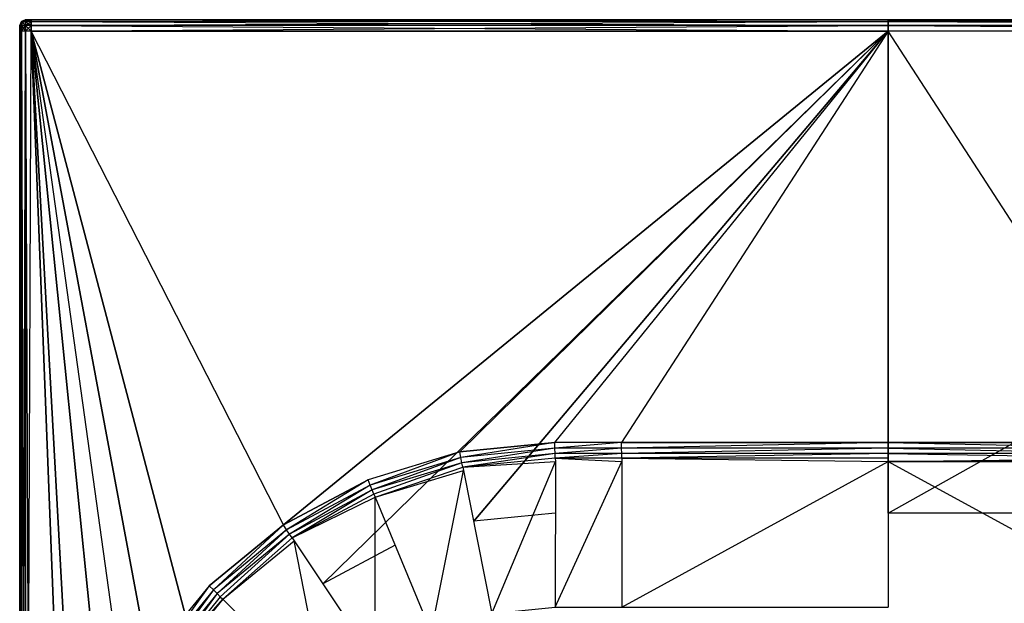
# Model space of a CAD drawing. Extents: x 0 to 0.6, y -0.5 to 0.
# Tile 4 of 7: x 0 to 0.34, y -0.202 to 0. Entities that reach past the tile are written whole.
import ezdxf

# ---------------------------------------------------------------- set-up
doc = ezdxf.new("R2010")
doc.units = 0
doc.layers.add('L0_WASHBASIN_N_3055_', color=7, linetype='CONTINUOUS')

msp = doc.modelspace()

# ---------------------------------------------------------------- linework, layer by layer
at = {"layer": 'L0_WASHBASIN_N_3055_', "color": 8}
for points, invisible_edges in [([(0.000586, -0.000586, 0.050977), (0.002, 0, 0.052977), (0.002, 0, 0.050977), (0.000586, -0.000586, 0.050977)], 13), ([(0.002, 0, 0.052977), (0.000586, -0.000586, 0.050977), (0.000586, -0.000586, 0.052977), (0.002, 0, 0.052977)], 10), ([(0.000586, -0.000586, 0.086977), (0.002, 0, 0.084977), (0.000586, -0.000586, 0.084977), (0.000586, -0.000586, 0.086977)], 13), ([(0.002, 0, 0.084977), (0.000586, -0.000586, 0.086977), (0.002, 0, 0.086977), (0.002, 0, 0.084977)], 10), ([(0.000586, -0.000586, 0.052977), (0.002, 0, 0.084977), (0.002, 0, 0.052977), (0.000586, -0.000586, 0.052977)], 13), ([(0.002, 0, 0.084977), (0.000586, -0.000586, 0.052977), (0.000586, -0.000586, 0.084977), (0.002, 0, 0.084977)], 10), ([(0.000586, -0.000586, 0.050977), (0.002, 0, 0.050977), (0.000845, -0.000845, 0.049822), (0.000586, -0.000586, 0.050977)], 12), ([(0.000845, -0.000845, 0.088132), (0.002, 0, 0.086977), (0.000586, -0.000586, 0.086977), (0.000845, -0.000845, 0.088132)], 12), ([(0.002, 0, 0.050977), (0.002, -0.000586, 0.049563), (0.000845, -0.000845, 0.049822), (0.002, 0, 0.050977)], 12), ([(0.002, -0.000586, 0.088391), (0.002, 0, 0.086977), (0.000845, -0.000845, 0.088132), (0.002, -0.000586, 0.088391)], 12), ([(0.002, 0, 0.052977), (0.004, 0, 0.050977), (0.002, 0, 0.050977), (0.002, 0, 0.052977)], 13), ([(0.004, 0, 0.050977), (0.002, 0, 0.052977), (0.004, 0, 0.052977), (0.004, 0, 0.050977)], 10), ([(0.002, 0, 0.086977), (0.004, 0, 0.084977), (0.002, 0, 0.084977), (0.002, 0, 0.086977)], 13), ([(0.004, 0, 0.084977), (0.002, 0, 0.086977), (0.004, 0, 0.086977), (0.004, 0, 0.084977)], 10), ([(0.002, 0, 0.050977), (0.004, -0.000586, 0.049563), (0.002, -0.000586, 0.049563), (0.002, 0, 0.050977)], 13), ([(0.004, -0.000586, 0.049563), (0.002, 0, 0.050977), (0.004, 0, 0.050977), (0.004, -0.000586, 0.049563)], 10), ([(0.002, -0.000586, 0.088391), (0.004, 0, 0.086977), (0.002, 0, 0.086977), (0.002, -0.000586, 0.088391)], 13), ([(0.004, 0, 0.086977), (0.002, -0.000586, 0.088391), (0.004, -0.000586, 0.088391), (0.004, 0, 0.086977)], 10), ([(0.002, 0, 0.084977), (0.004, 0, 0.052977), (0.002, 0, 0.052977), (0.002, 0, 0.084977)], 13), ([(0.004, 0, 0.052977), (0.002, 0, 0.084977), (0.004, 0, 0.084977), (0.004, 0, 0.052977)], 10), ([(0.004, 0, 0.050977), (0.3, -0.000586, 0.049563), (0.004, -0.000586, 0.049563), (0.004, 0, 0.050977)], 13), ([(0.3, -0.000586, 0.049563), (0.004, 0, 0.050977), (0.3, 0, 0.050977), (0.3, -0.000586, 0.049563)], 10), ([(0.004, 0, 0.086977), (0.3, 0, 0.084977), (0.004, 0, 0.084977), (0.004, 0, 0.086977)], 13), ([(0.3, 0, 0.084977), (0.004, 0, 0.086977), (0.3, 0, 0.086977), (0.3, 0, 0.084977)], 10), ([(0.004, -0.000586, 0.088391), (0.3, 0, 0.086977), (0.004, 0, 0.086977), (0.004, -0.000586, 0.088391)], 13), ([(0.3, 0, 0.086977), (0.004, -0.000586, 0.088391), (0.3, -0.000586, 0.088391), (0.3, 0, 0.086977)], 10), ([(0.004, 0, 0.084977), (0.3, 0, 0.052977), (0.004, 0, 0.052977), (0.004, 0, 0.084977)], 13), ([(0.3, 0, 0.052977), (0.004, 0, 0.084977), (0.3, 0, 0.084977), (0.3, 0, 0.052977)], 10), ([(0.004, 0, 0.052977), (0.3, 0, 0.050977), (0.004, 0, 0.050977), (0.004, 0, 0.052977)], 13), ([(0.3, 0, 0.050977), (0.004, 0, 0.052977), (0.3, 0, 0.052977), (0.3, 0, 0.050977)], 10), ([(0.3, -0.000586, 0.049563), (0.596, 0, 0.050977), (0.596, -0.000586, 0.049563), (0.3, -0.000586, 0.049563)], 13), ([(0.596, 0, 0.050977), (0.3, -0.000586, 0.049563), (0.3, 0, 0.050977), (0.596, 0, 0.050977)], 10), ([(0.3, 0, 0.084977), (0.596, 0, 0.086977), (0.596, 0, 0.084977), (0.3, 0, 0.084977)], 13), ([(0.596, 0, 0.086977), (0.3, 0, 0.084977), (0.3, 0, 0.086977), (0.596, 0, 0.086977)], 10), ([(0.3, 0, 0.086977), (0.596, -0.000586, 0.088391), (0.596, 0, 0.086977), (0.3, 0, 0.086977)], 13), ([(0.596, -0.000586, 0.088391), (0.3, 0, 0.086977), (0.3, -0.000586, 0.088391), (0.596, -0.000586, 0.088391)], 10), ([(0.3, 0, 0.052977), (0.596, 0, 0.084977), (0.596, 0, 0.052977), (0.3, 0, 0.052977)], 13), ([(0.596, 0, 0.084977), (0.3, 0, 0.052977), (0.3, 0, 0.084977), (0.596, 0, 0.084977)], 10), ([(0.3, 0, 0.050977), (0.596, 0, 0.052977), (0.596, 0, 0.050977), (0.3, 0, 0.050977)], 13), ([(0.596, 0, 0.052977), (0.3, 0, 0.050977), (0.3, 0, 0.052977), (0.596, 0, 0.052977)], 10), ([(0.000586, -0.000586, 0.052977), (0, -0.002, 0.050977), (0, -0.002, 0.052977), (0.000586, -0.000586, 0.052977)], 13), ([(0, -0.002, 0.050977), (0.000586, -0.000586, 0.052977), (0.000586, -0.000586, 0.050977), (0, -0.002, 0.050977)], 10), ([(0.000586, -0.000586, 0.086977), (0, -0.002, 0.084977), (0, -0.002, 0.086977), (0.000586, -0.000586, 0.086977)], 13), ([(0, -0.002, 0.084977), (0.000586, -0.000586, 0.086977), (0.000586, -0.000586, 0.084977), (0, -0.002, 0.084977)], 10), ([(0.000586, -0.000586, 0.084977), (0, -0.002, 0.052977), (0, -0.002, 0.084977), (0.000586, -0.000586, 0.084977)], 13), ([(0, -0.002, 0.052977), (0.000586, -0.000586, 0.084977), (0.000586, -0.000586, 0.052977), (0, -0.002, 0.052977)], 10), ([(0.000586, -0.000586, 0.050977), (0.000845, -0.000845, 0.049822), (0, -0.002, 0.050977), (0.000586, -0.000586, 0.050977)], 12), ([(0.000586, -0.000586, 0.086977), (0, -0.002, 0.086977), (0.000845, -0.000845, 0.088132), (0.000586, -0.000586, 0.086977)], 12), ([(0.000845, -0.000845, 0.049822), (0.000586, -0.002, 0.049563), (0, -0.002, 0.050977), (0.000845, -0.000845, 0.049822)], 12), ([(0.000845, -0.000845, 0.088132), (0, -0.002, 0.086977), (0.000586, -0.002, 0.088391), (0.000845, -0.000845, 0.088132)], 12), ([(0, -0.002, 0.084977), (0, -0.004, 0.052977), (0, -0.004, 0.084977), (0, -0.002, 0.084977)], 13), ([(0, -0.004, 0.052977), (0, -0.002, 0.084977), (0, -0.002, 0.052977), (0, -0.004, 0.052977)], 10), ([(0, -0.002, 0.086977), (0, -0.004, 0.084977), (0, -0.004, 0.086977), (0, -0.002, 0.086977)], 13), ([(0, -0.004, 0.084977), (0, -0.002, 0.086977), (0, -0.002, 0.084977), (0, -0.004, 0.084977)], 10), ([(0.000586, -0.002, 0.088391), (0, -0.004, 0.086977), (0.000586, -0.004, 0.088391), (0.000586, -0.002, 0.088391)], 13), ([(0, -0.004, 0.086977), (0.000586, -0.002, 0.088391), (0, -0.002, 0.086977), (0, -0.004, 0.086977)], 10), ([(0, -0.002, 0.050977), (0.000586, -0.004, 0.049563), (0, -0.004, 0.050977), (0, -0.002, 0.050977)], 13), ([(0.000586, -0.004, 0.049563), (0, -0.002, 0.050977), (0.000586, -0.002, 0.049563), (0.000586, -0.004, 0.049563)], 10), ([(0, -0.002, 0.052977), (0, -0.004, 0.050977), (0, -0.004, 0.052977), (0, -0.002, 0.052977)], 13), ([(0, -0.004, 0.050977), (0, -0.002, 0.052977), (0, -0.002, 0.050977), (0, -0.004, 0.050977)], 10), ([(0.002, -0.002, 0.048977), (0.000586, -0.002, 0.049563), (0.000845, -0.000845, 0.049822), (0.002, -0.002, 0.048977)], 12), ([(0.002, -0.002, 0.088977), (0.000845, -0.000845, 0.088132), (0.000586, -0.002, 0.088391), (0.002, -0.002, 0.088977)], 12), ([(0.002, -0.004, 0.088977), (0.000586, -0.002, 0.088391), (0.000586, -0.004, 0.088391), (0.002, -0.004, 0.088977)], 13), ([(0.000586, -0.002, 0.088391), (0.002, -0.004, 0.088977), (0.002, -0.002, 0.088977), (0.000586, -0.002, 0.088391)], 10), ([(0.002, -0.002, 0.048977), (0.000586, -0.004, 0.049563), (0.000586, -0.002, 0.049563), (0.002, -0.002, 0.048977)], 13), ([(0.000586, -0.004, 0.049563), (0.002, -0.002, 0.048977), (0.002, -0.004, 0.048977), (0.000586, -0.004, 0.049563)], 10), ([(0.002, -0.002, 0.048977), (0.000845, -0.000845, 0.049822), (0.002, -0.000586, 0.049563), (0.002, -0.002, 0.048977)], 12), ([(0.002, -0.000586, 0.088391), (0.000845, -0.000845, 0.088132), (0.002, -0.002, 0.088977), (0.002, -0.000586, 0.088391)], 12), ([(0.004, -0.000586, 0.049563), (0.002, -0.002, 0.048977), (0.002, -0.000586, 0.049563), (0.004, -0.000586, 0.049563)], 13), ([(0.002, -0.002, 0.048977), (0.004, -0.000586, 0.049563), (0.004, -0.002, 0.048977), (0.002, -0.002, 0.048977)], 10), ([(0.004, -0.002, 0.088977), (0.002, -0.000586, 0.088391), (0.002, -0.002, 0.088977), (0.004, -0.002, 0.088977)], 13), ([(0.002, -0.000586, 0.088391), (0.004, -0.002, 0.088977), (0.004, -0.000586, 0.088391), (0.002, -0.000586, 0.088391)], 10), ([(0.004, -0.002, 0.048977), (0.002, -0.004, 0.048977), (0.002, -0.002, 0.048977), (0.004, -0.002, 0.048977)], 13), ([(0.002, -0.004, 0.048977), (0.004, -0.002, 0.048977), (0.004, -0.004, 0.048977), (0.002, -0.004, 0.048977)], 10), ([(0.004, -0.004, 0.088977), (0.002, -0.002, 0.088977), (0.002, -0.004, 0.088977), (0.004, -0.004, 0.088977)], 13), ([(0.002, -0.002, 0.088977), (0.004, -0.004, 0.088977), (0.004, -0.002, 0.088977), (0.002, -0.002, 0.088977)], 10), ([(0.3, -0.000586, 0.049563), (0.004, -0.002, 0.048977), (0.004, -0.000586, 0.049563), (0.3, -0.000586, 0.049563)], 13), ([(0.004, -0.002, 0.048977), (0.3, -0.000586, 0.049563), (0.3, -0.002, 0.048977), (0.004, -0.002, 0.048977)], 10), ([(0.3, -0.002, 0.088977), (0.004, -0.000586, 0.088391), (0.004, -0.002, 0.088977), (0.3, -0.002, 0.088977)], 13), ([(0.004, -0.000586, 0.088391), (0.3, -0.002, 0.088977), (0.3, -0.000586, 0.088391), (0.004, -0.000586, 0.088391)], 10), ([(0.3, -0.002, 0.048977), (0.004, -0.004, 0.048977), (0.004, -0.002, 0.048977), (0.3, -0.002, 0.048977)], 13), ([(0.004, -0.004, 0.048977), (0.3, -0.002, 0.048977), (0.3, -0.004, 0.048977), (0.004, -0.004, 0.048977)], 10), ([(0.3, -0.004, 0.088977), (0.004, -0.002, 0.088977), (0.004, -0.004, 0.088977), (0.3, -0.004, 0.088977)], 13), ([(0.004, -0.002, 0.088977), (0.3, -0.004, 0.088977), (0.3, -0.002, 0.088977), (0.004, -0.002, 0.088977)], 10), ([(0.596, -0.000586, 0.049563), (0.3, -0.002, 0.048977), (0.3, -0.000586, 0.049563), (0.596, -0.000586, 0.049563)], 13), ([(0.3, -0.002, 0.048977), (0.596, -0.000586, 0.049563), (0.596, -0.002, 0.048977), (0.3, -0.002, 0.048977)], 10), ([(0.596, -0.002, 0.088977), (0.3, -0.000586, 0.088391), (0.3, -0.002, 0.088977), (0.596, -0.002, 0.088977)], 13), ([(0.3, -0.000586, 0.088391), (0.596, -0.002, 0.088977), (0.596, -0.000586, 0.088391), (0.3, -0.000586, 0.088391)], 10), ([(0.596, -0.002, 0.048977), (0.3, -0.004, 0.048977), (0.3, -0.002, 0.048977), (0.596, -0.002, 0.048977)], 13), ([(0.3, -0.004, 0.048977), (0.596, -0.002, 0.048977), (0.596, -0.004, 0.048977), (0.3, -0.004, 0.048977)], 10), ([(0.596, -0.004, 0.088977), (0.3, -0.002, 0.088977), (0.3, -0.004, 0.088977), (0.596, -0.004, 0.088977)], 13), ([(0.3, -0.002, 0.088977), (0.596, -0.004, 0.088977), (0.596, -0.002, 0.088977), (0.3, -0.002, 0.088977)], 10), ([(0, -0.004, 0.086977), (0, -0.496, 0.084977), (0, -0.496, 0.086977), (0, -0.004, 0.086977)], 13), ([(0, -0.496, 0.084977), (0, -0.004, 0.086977), (0, -0.004, 0.084977), (0, -0.496, 0.084977)], 10), ([(0, -0.004, 0.050977), (0.000586, -0.496, 0.049563), (0, -0.496, 0.050977), (0, -0.004, 0.050977)], 13), ([(0.000586, -0.496, 0.049563), (0, -0.004, 0.050977), (0.000586, -0.004, 0.049563), (0.000586, -0.496, 0.049563)], 10), ([(0, -0.004, 0.052977), (0, -0.496, 0.050977), (0, -0.496, 0.052977), (0, -0.004, 0.052977)], 13), ([(0, -0.496, 0.050977), (0, -0.004, 0.052977), (0, -0.004, 0.050977), (0, -0.496, 0.050977)], 10), ([(0.000586, -0.004, 0.088391), (0, -0.496, 0.086977), (0.000586, -0.496, 0.088391), (0.000586, -0.004, 0.088391)], 13), ([(0, -0.496, 0.086977), (0.000586, -0.004, 0.088391), (0, -0.004, 0.086977), (0, -0.496, 0.086977)], 10), ([(0, -0.004, 0.084977), (0, -0.496, 0.052977), (0, -0.496, 0.084977), (0, -0.004, 0.084977)], 13), ([(0, -0.496, 0.052977), (0, -0.004, 0.084977), (0, -0.004, 0.052977), (0, -0.496, 0.052977)], 10), ([(0.002, -0.004, 0.048977), (0.000586, -0.496, 0.049563), (0.000586, -0.004, 0.049563), (0.002, -0.004, 0.048977)], 13), ([(0.000586, -0.496, 0.049563), (0.002, -0.004, 0.048977), (0.002, -0.496, 0.048977), (0.000586, -0.496, 0.049563)], 10), ([(0.002, -0.496, 0.088977), (0.000586, -0.004, 0.088391), (0.000586, -0.496, 0.088391), (0.002, -0.496, 0.088977)], 13), ([(0.000586, -0.004, 0.088391), (0.002, -0.496, 0.088977), (0.002, -0.004, 0.088977), (0.000586, -0.004, 0.088391)], 10), ([(0.004, -0.004, 0.048977), (0.002, -0.496, 0.048977), (0.002, -0.004, 0.048977), (0.004, -0.004, 0.048977)], 13), ([(0.002, -0.496, 0.048977), (0.004, -0.004, 0.048977), (0.004, -0.496, 0.048977), (0.002, -0.496, 0.048977)], 10), ([(0.004, -0.496, 0.088977), (0.002, -0.004, 0.088977), (0.002, -0.496, 0.088977), (0.004, -0.496, 0.088977)], 13), ([(0.002, -0.004, 0.088977), (0.004, -0.496, 0.088977), (0.004, -0.004, 0.088977), (0.002, -0.004, 0.088977)], 10), ([(0.004, -0.004, 0.048977), (0.043258, -0.286796, 0.048978), (0.004, -0.496, 0.048977), (0.004, -0.004, 0.048977)], 13), ([(0.043258, -0.286796, 0.048978), (0.004, -0.004, 0.048977), (0.051485, -0.259676, 0.048978), (0.043258, -0.286796, 0.048978)], 10), ([(0.051485, -0.259676, 0.048978), (0.004, -0.004, 0.048977), (0.064845, -0.234682, 0.048978), (0.051485, -0.259676, 0.048978)], 13), ([(0.064845, -0.234682, 0.048978), (0.004, -0.004, 0.048977), (0.082824, -0.212774, 0.048978), (0.064845, -0.234682, 0.048978)], 10), ([(0.082824, -0.212774, 0.048978), (0.004, -0.004, 0.048977), (0.3, -0.004, 0.048977), (0.082824, -0.212774, 0.048978)], 13), ([(0.004, -0.496, 0.088977), (0.015981, -0.315, 0.088977), (0.004, -0.004, 0.088977), (0.004, -0.496, 0.088977)], 13), ([(0.004, -0.004, 0.088977), (0.091098, -0.174466, 0.088977), (0.3, -0.004, 0.088977), (0.004, -0.004, 0.088977)], 13), ([(0.091098, -0.174466, 0.088977), (0.004, -0.004, 0.088977), (0.065485, -0.195485, 0.088977), (0.091098, -0.174466, 0.088977)], 10), ([(0.065485, -0.195485, 0.088977), (0.004, -0.004, 0.088977), (0.044466, -0.221098, 0.088977), (0.065485, -0.195485, 0.088977)], 13), ([(0.044466, -0.221098, 0.088977), (0.004, -0.004, 0.088977), (0.028846, -0.250319, 0.088977), (0.044466, -0.221098, 0.088977)], 8), ([(0.028846, -0.250319, 0.088977), (0.004, -0.004, 0.088977), (0.019228, -0.282026, 0.088977), (0.028846, -0.250319, 0.088977)], 12), ([(0.019228, -0.282026, 0.088977), (0.004, -0.004, 0.088977), (0.015981, -0.315, 0.088977), (0.019228, -0.282026, 0.088977)], 8), ([(0.082824, -0.212774, 0.048978), (0.3, -0.004, 0.048977), (0.104731, -0.194795, 0.048978), (0.082824, -0.212774, 0.048978)], 13), ([(0.3, -0.004, 0.088977), (0.091098, -0.174466, 0.088977), (0.120319, -0.158846, 0.088977), (0.3, -0.004, 0.088977)], 12), ([(0.104731, -0.194795, 0.048978), (0.3, -0.004, 0.048977), (0.129725, -0.181436, 0.048978), (0.104731, -0.194795, 0.048978)], 10), ([(0.3, -0.004, 0.088977), (0.120319, -0.158846, 0.088977), (0.152026, -0.149228, 0.088977), (0.3, -0.004, 0.088977)], 15), ([(0.129725, -0.181436, 0.048978), (0.3, -0.004, 0.048977), (0.156845, -0.173209, 0.048978), (0.129725, -0.181436, 0.048978)], 13), ([(0.3, -0.004, 0.088977), (0.152026, -0.149228, 0.088977), (0.184804, -0.146, 0.088977), (0.3, -0.004, 0.088977)], 8), ([(0.156845, -0.173209, 0.048978), (0.3, -0.004, 0.048977), (0.184983, -0.170429, 0.048971), (0.156845, -0.173209, 0.048978)], 10), ([(0.3, -0.004, 0.088977), (0.184804, -0.146, 0.088977), (0.207843, -0.146, 0.088977), (0.3, -0.004, 0.088977)], 15), ([(0.184983, -0.170429, 0.048971), (0.3, -0.004, 0.048977), (0.3, -0.170429, 0.048971), (0.184983, -0.170429, 0.048971)], 13), ([(0.3, -0.004, 0.088977), (0.207843, -0.146, 0.088977), (0.3, -0.146, 0.088977), (0.3, -0.004, 0.088977)], 12), ([(0.596, -0.004, 0.048977), (0.3, -0.170429, 0.048971), (0.3, -0.004, 0.048977), (0.596, -0.004, 0.048977)], 13), ([(0.3, -0.170429, 0.048971), (0.596, -0.004, 0.048977), (0.415017, -0.170429, 0.048971), (0.3, -0.170429, 0.048971)], 10), ([(0.392157, -0.146, 0.088977), (0.3, -0.004, 0.088977), (0.3, -0.146, 0.088977), (0.392157, -0.146, 0.088977)], 10), ([(0.3, -0.004, 0.088977), (0.392157, -0.146, 0.088977), (0.596, -0.004, 0.088977), (0.3, -0.004, 0.088977)], 13), ([(0.152418, -0.151199, 0.088977), (0.184804, -0.146, 0.088977), (0.152026, -0.149228, 0.088977), (0.152418, -0.151199, 0.088977)], 13), ([(0.184804, -0.146, 0.088977), (0.152418, -0.151199, 0.088977), (0.184902, -0.148, 0.088977), (0.184804, -0.146, 0.088977)], 10), ([(0.184902, -0.148, 0.088977), (0.207843, -0.146, 0.088977), (0.184804, -0.146, 0.088977), (0.184902, -0.148, 0.088977)], 13), ([(0.207843, -0.146, 0.088977), (0.184902, -0.148, 0.088977), (0.207921, -0.148, 0.088977), (0.207843, -0.146, 0.088977)], 10), ([(0.207921, -0.148, 0.088977), (0.3, -0.146, 0.088977), (0.207843, -0.146, 0.088977), (0.207921, -0.148, 0.088977)], 13), ([(0.3, -0.146, 0.088977), (0.207921, -0.148, 0.088977), (0.3, -0.148, 0.088977), (0.3, -0.146, 0.088977)], 10), ([(0.392079, -0.148, 0.088977), (0.3, -0.146, 0.088977), (0.3, -0.148, 0.088977), (0.392079, -0.148, 0.088977)], 13), ([(0.3, -0.146, 0.088977), (0.392079, -0.148, 0.088977), (0.392157, -0.146, 0.088977), (0.3, -0.146, 0.088977)], 10), ([(0.121088, -0.160703, 0.088977), (0.152026, -0.149228, 0.088977), (0.120319, -0.158846, 0.088977), (0.121088, -0.160703, 0.088977)], 13), ([(0.152026, -0.149228, 0.088977), (0.121088, -0.160703, 0.088977), (0.152418, -0.151199, 0.088977), (0.152026, -0.149228, 0.088977)], 10), ([(0.152773, -0.152993, 0.088555), (0.184902, -0.148, 0.088977), (0.152418, -0.151199, 0.088977), (0.152773, -0.152993, 0.088555)], 13), ([(0.184902, -0.148, 0.088977), (0.152773, -0.152993, 0.088555), (0.184969, -0.149822, 0.088555), (0.184902, -0.148, 0.088977)], 10), ([(0.184969, -0.149822, 0.088555), (0.207921, -0.148, 0.088977), (0.184902, -0.148, 0.088977), (0.184969, -0.149822, 0.088555)], 13), ([(0.207921, -0.148, 0.088977), (0.184969, -0.149822, 0.088555), (0.207976, -0.149822, 0.088555), (0.207921, -0.148, 0.088977)], 10), ([(0.207976, -0.149822, 0.088555), (0.3, -0.148, 0.088977), (0.207921, -0.148, 0.088977), (0.207976, -0.149822, 0.088555)], 13), ([(0.3, -0.148, 0.088977), (0.207976, -0.149822, 0.088555), (0.3, -0.149822, 0.088555), (0.3, -0.148, 0.088977)], 10), ([(0.392024, -0.149822, 0.088555), (0.3, -0.148, 0.088977), (0.3, -0.149822, 0.088555), (0.392024, -0.149822, 0.088555)], 13), ([(0.3, -0.148, 0.088977), (0.392024, -0.149822, 0.088555), (0.392079, -0.148, 0.088977), (0.3, -0.148, 0.088977)], 10), ([(0.121786, -0.162393, 0.088555), (0.152418, -0.151199, 0.088977), (0.121088, -0.160703, 0.088977), (0.121786, -0.162393, 0.088555)], 13), ([(0.152418, -0.151199, 0.088977), (0.121786, -0.162393, 0.088555), (0.152773, -0.152993, 0.088555), (0.152418, -0.151199, 0.088977)], 10), ([(0.122384, -0.163846, 0.087537), (0.152773, -0.152993, 0.088555), (0.121786, -0.162393, 0.088555), (0.122384, -0.163846, 0.087537)], 13), ([(0.152773, -0.152993, 0.088555), (0.122384, -0.163846, 0.087537), (0.153076, -0.154536, 0.087537), (0.152773, -0.152993, 0.088555)], 10), ([(0.153076, -0.154536, 0.087537), (0.184969, -0.149822, 0.088555), (0.152773, -0.152993, 0.088555), (0.153076, -0.154536, 0.087537)], 13), ([(0.184969, -0.149822, 0.088555), (0.153076, -0.154536, 0.087537), (0.184994, -0.151392, 0.087537), (0.184969, -0.149822, 0.088555)], 10), ([(0.153076, -0.154536, 0.087537), (0.185052, -0.152579, 0.085928), (0.184994, -0.151392, 0.087537), (0.153076, -0.154536, 0.087537)], 10), ([(0.185052, -0.152579, 0.085928), (0.153076, -0.154536, 0.087537), (0.153307, -0.155698, 0.085922), (0.185052, -0.152579, 0.085928)], 13), ([(0.163131, -0.205085, 0.018011), (0.185052, -0.152579, 0.085928), (0.153307, -0.155698, 0.085922), (0.163131, -0.205085, 0.018011)], 10), ([(0.185052, -0.152579, 0.085928), (0.163131, -0.205085, 0.018011), (0.184943, -0.20293, 0.018006), (0.185052, -0.152579, 0.085928)], 13), ([(0.184943, -0.20293, 0.018006), (0.208042, -0.15258, 0.085928), (0.185052, -0.152579, 0.085928), (0.184943, -0.20293, 0.018006)], 10), ([(0.208042, -0.15258, 0.085928), (0.184943, -0.20293, 0.018006), (0.207954, -0.202929, 0.018006), (0.208042, -0.15258, 0.085928)], 13), ([(0.184994, -0.151392, 0.087537), (0.207976, -0.149822, 0.088555), (0.184969, -0.149822, 0.088555), (0.184994, -0.151392, 0.087537)], 13), ([(0.207976, -0.149822, 0.088555), (0.184994, -0.151392, 0.087537), (0.207995, -0.151392, 0.087537), (0.207976, -0.149822, 0.088555)], 10), ([(0.208042, -0.15258, 0.085928), (0.184994, -0.151392, 0.087537), (0.185052, -0.152579, 0.085928), (0.208042, -0.15258, 0.085928)], 13), ([(0.184994, -0.151392, 0.087537), (0.208042, -0.15258, 0.085928), (0.207995, -0.151392, 0.087537), (0.184994, -0.151392, 0.087537)], 10), ([(0.207954, -0.202929, 0.018006), (0.3, -0.152583, 0.08593), (0.208042, -0.15258, 0.085928), (0.207954, -0.202929, 0.018006)], 10), ([(0.3, -0.152583, 0.08593), (0.207954, -0.202929, 0.018006), (0.3, -0.202927, 0.018004), (0.3, -0.152583, 0.08593)], 13), ([(0.207995, -0.151392, 0.087537), (0.3, -0.149822, 0.088555), (0.207976, -0.149822, 0.088555), (0.207995, -0.151392, 0.087537)], 13), ([(0.3, -0.149822, 0.088555), (0.207995, -0.151392, 0.087537), (0.3, -0.151392, 0.087537), (0.3, -0.149822, 0.088555)], 10), ([(0.3, -0.152583, 0.08593), (0.207995, -0.151392, 0.087537), (0.208042, -0.15258, 0.085928), (0.3, -0.152583, 0.08593)], 13), ([(0.207995, -0.151392, 0.087537), (0.3, -0.152583, 0.08593), (0.3, -0.151392, 0.087537), (0.207995, -0.151392, 0.087537)], 10), ([(0.392005, -0.151392, 0.087537), (0.3, -0.149822, 0.088555), (0.3, -0.151392, 0.087537), (0.392005, -0.151392, 0.087537)], 13), ([(0.3, -0.149822, 0.088555), (0.392005, -0.151392, 0.087537), (0.392024, -0.149822, 0.088555), (0.3, -0.149822, 0.088555)], 10), ([(0.392005, -0.151392, 0.087537), (0.3, -0.152583, 0.08593), (0.391958, -0.15258, 0.085928), (0.392005, -0.151392, 0.087537)], 13), ([(0.3, -0.152583, 0.08593), (0.392005, -0.151392, 0.087537), (0.3, -0.151392, 0.087537), (0.3, -0.152583, 0.08593)], 10), ([(0.3, -0.152583, 0.08593), (0.392046, -0.202929, 0.018006), (0.391958, -0.15258, 0.085928), (0.3, -0.152583, 0.08593)], 10), ([(0.392046, -0.202929, 0.018006), (0.3, -0.152583, 0.08593), (0.3, -0.202927, 0.018004), (0.392046, -0.202929, 0.018006)], 13), ([(0.122838, -0.164941, 0.085922), (0.153076, -0.154536, 0.087537), (0.122384, -0.163846, 0.087537), (0.122838, -0.164941, 0.085922)], 10), ([(0.153076, -0.154536, 0.087537), (0.122838, -0.164941, 0.085922), (0.153307, -0.155698, 0.085922), (0.153076, -0.154536, 0.087537)], 13), ([(0.142107, -0.211462, 0.018011), (0.153307, -0.155698, 0.085922), (0.122838, -0.164941, 0.085922), (0.142107, -0.211462, 0.018011)], 10), ([(0.153307, -0.155698, 0.085922), (0.142107, -0.211462, 0.018011), (0.163131, -0.205085, 0.018011), (0.153307, -0.155698, 0.085922)], 13), ([(0.092214, -0.176137, 0.088977), (0.120319, -0.158846, 0.088977), (0.091098, -0.174466, 0.088977), (0.092214, -0.176137, 0.088977)], 13), ([(0.120319, -0.158846, 0.088977), (0.092214, -0.176137, 0.088977), (0.121088, -0.160703, 0.088977), (0.120319, -0.158846, 0.088977)], 10), ([(0.093229, -0.177657, 0.088555), (0.121088, -0.160703, 0.088977), (0.092214, -0.176137, 0.088977), (0.093229, -0.177657, 0.088555)], 13), ([(0.121088, -0.160703, 0.088977), (0.093229, -0.177657, 0.088555), (0.121786, -0.162393, 0.088555), (0.121088, -0.160703, 0.088977)], 10), ([(0.094098, -0.178965, 0.087537), (0.121786, -0.162393, 0.088555), (0.093229, -0.177657, 0.088555), (0.094098, -0.178965, 0.087537)], 13), ([(0.121786, -0.162393, 0.088555), (0.094098, -0.178965, 0.087537), (0.122384, -0.163846, 0.087537), (0.121786, -0.162393, 0.088555)], 10), ([(0.094098, -0.178965, 0.087537), (0.122838, -0.164941, 0.085922), (0.122384, -0.163846, 0.087537), (0.094098, -0.178965, 0.087537)], 10), ([(0.122838, -0.164941, 0.085922), (0.094098, -0.178965, 0.087537), (0.094757, -0.17995, 0.085922), (0.122838, -0.164941, 0.085922)], 13), ([(0.122732, -0.221818, 0.018011), (0.122838, -0.164941, 0.085922), (0.094757, -0.17995, 0.085922), (0.122732, -0.221818, 0.018011)], 10), ([(0.122838, -0.164941, 0.085922), (0.122732, -0.221818, 0.018011), (0.142107, -0.211462, 0.018011), (0.122838, -0.164941, 0.085922)], 13), ([(0.066906, -0.196906, 0.088977), (0.091098, -0.174466, 0.088977), (0.065485, -0.195485, 0.088977), (0.066906, -0.196906, 0.088977)], 13), ([(0.091098, -0.174466, 0.088977), (0.066906, -0.196906, 0.088977), (0.092214, -0.176137, 0.088977), (0.091098, -0.174466, 0.088977)], 10), ([(0.068198, -0.198199, 0.088555), (0.092214, -0.176137, 0.088977), (0.066906, -0.196906, 0.088977), (0.068198, -0.198199, 0.088555)], 13), ([(0.092214, -0.176137, 0.088977), (0.068198, -0.198199, 0.088555), (0.093229, -0.177657, 0.088555), (0.092214, -0.176137, 0.088977)], 10), ([(0.069306, -0.199312, 0.087537), (0.093229, -0.177657, 0.088555), (0.068198, -0.198199, 0.088555), (0.069306, -0.199312, 0.087537)], 13), ([(0.093229, -0.177657, 0.088555), (0.069306, -0.199312, 0.087537), (0.094098, -0.178965, 0.087537), (0.093229, -0.177657, 0.088555)], 10), ([(0.070144, -0.20015, 0.085922), (0.094098, -0.178965, 0.087537), (0.069306, -0.199312, 0.087537), (0.070144, -0.20015, 0.085922)], 10), ([(0.094098, -0.178965, 0.087537), (0.070144, -0.20015, 0.085922), (0.094757, -0.17995, 0.085922), (0.094098, -0.178965, 0.087537)], 13), ([(0.10575, -0.235756, 0.018011), (0.094757, -0.17995, 0.085922), (0.070144, -0.20015, 0.085922), (0.10575, -0.235756, 0.018011)], 10), ([(0.094757, -0.17995, 0.085922), (0.10575, -0.235756, 0.018011), (0.122732, -0.221818, 0.018011), (0.094757, -0.17995, 0.085922)], 13), ([(0.046137, -0.222214, 0.088977), (0.065485, -0.195485, 0.088977), (0.044466, -0.221098, 0.088977), (0.046137, -0.222214, 0.088977)], 13), ([(0.065485, -0.195485, 0.088977), (0.046137, -0.222214, 0.088977), (0.066906, -0.196906, 0.088977), (0.065485, -0.195485, 0.088977)], 10), ([(0.047655, -0.22323, 0.088555), (0.066906, -0.196906, 0.088977), (0.046137, -0.222214, 0.088977), (0.047655, -0.22323, 0.088555)], 13), ([(0.066906, -0.196906, 0.088977), (0.047655, -0.22323, 0.088555), (0.068198, -0.198199, 0.088555), (0.066906, -0.196906, 0.088977)], 10), ([(0.048959, -0.224104, 0.087537), (0.068198, -0.198199, 0.088555), (0.047655, -0.22323, 0.088555), (0.048959, -0.224104, 0.087537)], 13), ([(0.068198, -0.198199, 0.088555), (0.048959, -0.224104, 0.087537), (0.069306, -0.199312, 0.087537), (0.068198, -0.198199, 0.088555)], 10), ([(0.048959, -0.224104, 0.087537), (0.070144, -0.20015, 0.085922), (0.069306, -0.199312, 0.087537), (0.048959, -0.224104, 0.087537)], 10), ([(0.070144, -0.20015, 0.085922), (0.048959, -0.224104, 0.087537), (0.049944, -0.224763, 0.085922), (0.070144, -0.20015, 0.085922)], 13), ([(0.049944, -0.224763, 0.085922), (0.10575, -0.235756, 0.018011), (0.070144, -0.20015, 0.085922), (0.049944, -0.224763, 0.085922)], 10)]:
    msp.add_3dface(points, dxfattribs=dict(at, invisible_edges=invisible_edges))

doc.saveas('drawing.dxf')
